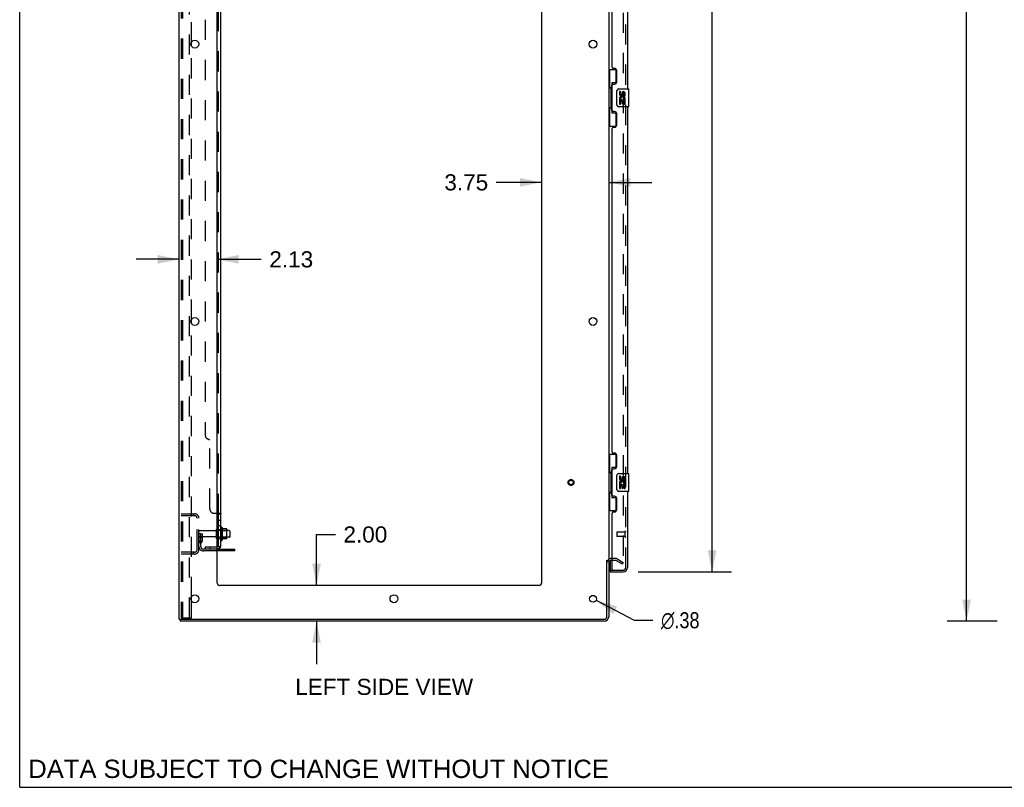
# Model space of a CAD drawing. Header units: inches. Extents: x 0 to 204, y 0 to 132.
# Tile 1 of 113: x 0 to 55, y 0 to 43. Entities that reach past the tile are written whole.
import ezdxf

# ---------------------------------------------------------------- set-up
doc = ezdxf.new("R2010")
doc.units = ezdxf.units.IN
doc.header["$LTSCALE"] = 11.243375
doc.header["$MEASUREMENT"] = 0
doc.linetypes.add('HIDDEN', pattern=[0.2, 0.1, -0.1])
doc.layers.get('0').update_dxf_attribs({"linetype": 'CONTINUOUS'})
for name, color, linetype in [('DEFAULT_2', 8, 'HIDDEN'), ('DIMENSIONS', 7, 'CONTINUOUS'), ('DOOR_ASSEMBLY', 7, 'CONTINUOUS'), ('SUBPANEL', 7, 'CONTINUOUS')]:
    doc.layers.add(name, color=color, linetype=linetype)
doc.styles.get("Standard").update_dxf_attribs({"font": 'arial.ttf'})
doc.styles.add('TEXTSTYLE_1', font='gdt', dxfattribs={"width": 0.8})
doc.dimstyles.new('DIMSTYLE_1', dxfattribs={"dimtxt": 0.901875, "dimasz": 1.2025, "dimexe": 0.09, "dimexo": 0.07, "dimgap": 0.0375, "dimtad": 0, "dimtih": 1, "dimtoh": 1, "dimzin": 4, "dimdsep": 46, "dimtxsty": 'Standard', "dimblk": '_FILLED', "dimblk1": '_FILLED', "dimblk2": '_FILLED', "dimcen": 0.09, "dimadec": 3, "dimazin": 1, "dimtfac": 1, "dimtdec": 3, "dimtofl": 0, "dimtmove": 0, "dimatfit": 3, "dimldrblk": '_FILLED', "dimfxl": 0, "dimtolj": 1, "dimtzin": 4, "dimarcsym": 0})
doc.dimstyles.new('DIMSTYLE_2', dxfattribs={"dimtxt": 0.901875, "dimasz": 1.2025, "dimexe": 0.09, "dimexo": 0.07, "dimgap": 0.09, "dimtad": 0, "dimtih": 1, "dimtoh": 1, "dimzin": 4, "dimdsep": 46, "dimtxsty": 'Standard', "dimblk": '_FILLED', "dimblk1": '_FILLED', "dimblk2": '_FILLED', "dimcen": 0.09, "dimadec": 3, "dimazin": 1, "dimtfac": 1, "dimtdec": 3, "dimtofl": 0, "dimtmove": 0, "dimatfit": 1, "dimldrblk": '_FILLED', "dimfxl": 0, "dimtolj": 1, "dimtzin": 4, "dimarcsym": 0})

# ---------------------------------------------------------------- blocks, each defined once
blk = doc.blocks.new('_FILLED')
at = {"color": 0, "linetype": 'ByBlock'}
blk.add_solid([(0, 0), (-1, 0.2), (-1, -0.2)], dxfattribs=at)
blk = doc.blocks.new('*D9')
at = {"layer": 'DIMENSIONS', "color": 2, "linetype": 'Continuous'}
for p, q in [((34.567, 86.54), (39.777, 86.54)), ((38.694, 86.54), (38.694, 50.898)), ((38.694, 12.04), (38.694, 47.741)), ((34.567, 12.04), (39.777, 12.04))]:
    blk.add_line(p, q, dxfattribs=at)
at = {"layer": 'DIMENSIONS', "color": 2, "linetype": 'Continuous', "xscale": 1.2025, "yscale": 1.2025, "zscale": 1.2025}
for p, rotation in [((38.694, 86.54), 90), ((38.694, 12.04), 270)]:
    blk.add_blockref('_FILLED', p, dxfattribs=dict(at, rotation=rotation))
at = {"layer": 'DIMENSIONS', "color": 2, "linetype": 'Continuous', "insert": (38.694, 50.447), "char_height": 0.9019, "width": 3.77513, "attachment_point": 2, "line_spacing_factor": 0.9}
blk.add_mtext('74.50\\PDOOR', dxfattribs=at)
blk = doc.blocks.new('*D10')
at = {"layer": 'DIMENSIONS', "color": 2, "linetype": 'Continuous'}
for p, q in [((16.588, 11.29), (16.588, 14.134)), ((16.588, 14.134), (17.64, 14.134)), ((16.588, 9.29), (16.588, 6.885))]:
    blk.add_line(p, q, dxfattribs=at)
at = {"layer": 'DIMENSIONS', "color": 2, "linetype": 'Continuous', "xscale": 1.2025, "yscale": 1.2025, "zscale": 1.2025}
for p, rotation in [((16.588, 11.29), 270), ((16.588, 9.29), 90)]:
    blk.add_blockref('_FILLED', p, dxfattribs=dict(at, rotation=rotation))
at = {"layer": 'DIMENSIONS', "color": 2, "linetype": 'Continuous', "insert": (18.091, 14.585), "char_height": 0.9019, "width": 2.45082, "attachment_point": 1, "line_spacing_factor": 0.9}
blk.add_mtext('2.00', dxfattribs=at)
blk = doc.blocks.new('*D11')
at = {"layer": 'DIMENSIONS', "color": 2, "linetype": 'Continuous'}
for p, q in [((8.913, 29.513), (6.508, 29.513)), ((11.038, 29.513), (13.498, 29.513))]:
    blk.add_line(p, q, dxfattribs=at)
at = {"layer": 'DIMENSIONS', "color": 2, "linetype": 'Continuous', "xscale": 1.2025, "yscale": 1.2025, "zscale": 1.2025}
blk.add_blockref('_FILLED', (8.913, 29.513), dxfattribs=at)
at = {"layer": 'DIMENSIONS', "color": 2, "linetype": 'Continuous', "xscale": 1.2025, "yscale": 1.2025, "zscale": 1.2025, "rotation": 180}
blk.add_blockref('_FILLED', (11.038, 29.513), dxfattribs=at)
at = {"layer": 'DIMENSIONS', "color": 2, "linetype": 'Continuous', "insert": (13.949, 29.964), "char_height": 0.9019, "width": 2.45082, "attachment_point": 1, "line_spacing_factor": 0.9}
blk.add_mtext('2.13', dxfattribs=at)
blk = doc.blocks.new('*D12')
at = {"layer": 'DIMENSIONS', "color": 2, "linetype": 'Continuous'}
for p, q in [((29.163, 33.816), (26.633, 33.816)), ((32.913, 33.816), (35.318, 33.816))]:
    blk.add_line(p, q, dxfattribs=at)
at = {"layer": 'DIMENSIONS', "color": 2, "linetype": 'Continuous', "xscale": 1.2025, "yscale": 1.2025, "zscale": 1.2025}
blk.add_blockref('_FILLED', (29.163, 33.816), dxfattribs=at)
at = {"layer": 'DIMENSIONS', "color": 2, "linetype": 'Continuous', "xscale": 1.2025, "yscale": 1.2025, "zscale": 1.2025, "rotation": 180}
blk.add_blockref('_FILLED', (32.913, 33.816), dxfattribs=at)
at = {"layer": 'DIMENSIONS', "color": 2, "linetype": 'Continuous', "insert": (26.182, 34.267), "char_height": 0.9019, "width": 2.45082, "attachment_point": 3, "line_spacing_factor": 0.9}
blk.add_mtext('3.75', dxfattribs=at)
blk = doc.blocks.new('*D16')
at = {"layer": 'DIMENSIONS', "color": 2, "linetype": 'Continuous'}
for p, q in [((54.622, 89.29), (51.831, 89.29)), ((52.913, 89.29), (52.913, 50.191)), ((52.913, 9.29), (52.913, 48.388)), ((54.622, 9.29), (51.831, 9.29))]:
    blk.add_line(p, q, dxfattribs=at)
at = {"layer": 'DIMENSIONS', "color": 2, "linetype": 'Continuous', "xscale": 1.2025, "yscale": 1.2025, "zscale": 1.2025}
for p, rotation in [((52.913, 89.29), 90), ((52.913, 9.29), 270)]:
    blk.add_blockref('_FILLED', p, dxfattribs=dict(at, rotation=rotation))
at = {"layer": 'DIMENSIONS', "color": 2, "linetype": 'Continuous', "insert": (52.913, 49.741), "char_height": 0.9019, "width": 3.15153, "attachment_point": 2, "line_spacing_factor": 0.9}
blk.add_mtext('80.00', dxfattribs=at)
blk = doc.blocks.new('*D26')
at = {"layer": 'DIMENSIONS', "color": 2, "linetype": 'Continuous'}
for p, q in [((32.205, 10.453), (34.337, 9.34)), ((34.337, 9.34), (35.389, 9.34))]:
    blk.add_line(p, q, dxfattribs=at)
at = {"layer": 'DIMENSIONS', "color": 2, "linetype": 'Continuous', "xscale": 1.2025, "yscale": 1.2025, "zscale": 1.2025, "rotation": 152.4363683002}
blk.add_blockref('_FILLED', (32.205, 10.453), dxfattribs=at)
at = {"layer": 'DIMENSIONS', "color": 2, "linetype": 'Continuous', "insert": (35.84, 9.791), "char_height": 0.90187, "width": 2.95261, "attachment_point": 1, "line_spacing_factor": 0.9, "style": 'TEXTSTYLE_1'}
blk.add_mtext('{\\fgdt;n}\\fArial;.38', dxfattribs=at)

msp = doc.modelspace()

# ---------------------------------------------------------------- linework, layer by layer
at = {"color": 7, "linetype": 'Continuous'}
for p, q in [((0, 0), (0, 132.275)), ((11.312, 14.52), (11.312, 13.809)), ((11.568, 14.442), (11.34, 14.442)), ((11.578, 13.909), (11.578, 14.42)), ((11.712, 14.352), (11.578, 14.352)), ((11.742, 14.322), (11.742, 14.007)), ((11.568, 13.887), (11.34, 13.887)), ((11.712, 13.977), (11.578, 13.977)), ((12.017, 13.217), (11.038, 13.217)), ((12.017, 13.217), (12.017, 13.321)), ((32.809, 12.686), (32.913, 12.686)), ((8.965, 9.394), (8.965, 9.29)), ((8.97, 9.394), (9.003, 9.394)), ((0, 0), (204.425, 0))]:
    msp.add_line(p, q, dxfattribs=at)
at = {"color": 3, "linetype": 'Continuous'}
for p, q in [((8.913, 9.394), (8.913, 89.186)), ((32.913, 85.842), (32.913, 12.738)), ((11.038, 11.415), (11.038, 85.79)), ((29.163, 85.79), (29.163, 11.415)), ((9.593, 41.442), (9.593, 41.637)), ((9.593, 25.942), (9.593, 26.137)), ((11.038, 13.321), (12.017, 13.321)), ((32.809, 9.536), (32.809, 12.697)), ((32.913, 12.686), (32.913, 9.536)), ((33.117, 12.686), (33.056, 12.686)), ((29.038, 11.29), (11.163, 11.29)), ((9.593, 10.442), (9.593, 10.637)), ((8.913, 9.394), (8.97, 9.394)), ((9.003, 9.394), (32.667, 9.394)), ((32.667, 9.29), (8.965, 9.29))]:
    msp.add_line(p, q, dxfattribs=at)
for centre, radius in [((9.788, 41.54), 0.219), ((32.038, 41.54), 0.219), ((9.788, 26.04), 0.219), ((32.038, 26.04), 0.219), ((9.788, 10.54), 0.219), ((20.913, 10.54), 0.219), ((32.038, 10.54), 0.188)]:
    msp.add_circle(centre, radius, dxfattribs=at)
at = {"color": 7, "linetype": 'Continuous'}
for centre, radius, start, end in [((11.062, 14.422), 0.055, 360, 115.9094), ((11.281, 14.499), 0.0384, 34.4497, 180), ((10.712, 14.165), 0.698, 23.9679, 30.6631), ((11.359, 14.452), 0.01, 203.9679, 270), ((11.568, 14.432), 0.01, 5.1938, 90), ((11.437, 14.42), 0.141, 0, 5.2081), ((11.712, 14.322), 0.03, 360, 90), ((11.062, 13.907), 0.055, 244.0906, 0), ((11.281, 13.83), 0.0384, 180, 325.5503), ((10.712, 14.165), 0.698, 329.3369, 336.0321), ((11.359, 13.877), 0.01, 90, 156.0321), ((11.568, 13.897), 0.01, 270, 354.8062), ((11.437, 13.909), 0.141, 354.7919, 360), ((11.712, 14.007), 0.03, 270, 0)]:
    msp.add_arc(centre, radius, start, end, dxfattribs=at)
at = {"color": 3, "linetype": 'Continuous'}
for centre, radius, start, end in [((33.056, 12.543), 0.142, 90, 180), ((11.163, 11.415), 0.125, 180, 270), ((29.038, 11.415), 0.125, 270, 360), ((32.667, 9.536), 0.246, 270, 360), ((32.667, 9.536), 0.142, 270, 360)]:
    msp.add_arc(centre, radius, start, end, dxfattribs=at)
at = {"layer": 'DEFAULT_2', "color": 8, "linetype": 'HIDDEN'}
for p, q in [((9.017, 89.072), (9.017, 9.507)), ((9.091, 89.072), (9.091, 9.507)), ((9.489, 9.477), (9.489, 89.102)), ((33.726, 86.024), (33.726, 12.555)), ((9.593, 41.637), (9.593, 56.942)), ((9.593, 26.137), (9.593, 41.442)), ((9.593, 10.637), (9.593, 25.942)), ((9.017, 15.29), (9.771, 15.29)), ((9.017, 15.186), (9.771, 15.186)), ((9.69, 15.29), (9.69, 15.186)), ((9.913, 13.286), (9.913, 15.043)), ((10.017, 13.286), (10.017, 15.043)), ((10.945, 14.33), (10.047, 14.33)), ((11.007, 13.907), (11.007, 14.422)), ((11.117, 13.907), (11.117, 14.422)), ((11.578, 14.352), (11.117, 14.352)), ((11.242, 14.499), (11.242, 13.83)), ((11.262, 14.348), (11.242, 14.368)), ((11.262, 14.348), (11.558, 14.348)), ((11.262, 14.348), (11.262, 13.981)), ((11.558, 14.348), (11.578, 14.368)), ((11.558, 14.348), (11.558, 13.981)), ((10.121, 14.165), (10.017, 14.165)), ((10.945, 14), (10.047, 14)), ((10.105, 13.818), (10.057, 13.75)), ((10.107, 13.824), (10.107, 14.165)), ((10.107, 13.99), (10.211, 13.99)), ((10.121, 14.165), (10.211, 14.165)), ((10.121, 13.463), (10.121, 14.165)), ((10.19, 13.757), (10.141, 13.69)), ((10.211, 13.824), (10.211, 14.165)), ((11.578, 13.977), (11.117, 13.977)), ((11.262, 13.981), (11.242, 13.961)), ((11.262, 13.981), (11.558, 13.981)), ((11.558, 13.981), (11.578, 13.961)), ((11.038, 13.321), (10.264, 13.321)), ((11.038, 13.217), (10.264, 13.217)), ((11.514, 13.217), (11.514, 13.321)), ((11.77, 13.217), (11.77, 13.321)), ((9.771, 13.144), (9.017, 13.144)), ((9.771, 13.04), (9.017, 13.04)), ((9.69, 13.144), (9.69, 13.04)), ((33.318, 12.79), (33.056, 12.79)), ((33.318, 12.686), (33.117, 12.686)), ((33.334, 12.681), (33.674, 12.485)), ((33.386, 12.771), (33.726, 12.575)), ((33.674, 12.485), (33.726, 12.575)), ((9.593, 9.477), (9.593, 10.442)), ((9.039, 9.477), (9.033, 9.478)), ((9.039, 9.477), (9.112, 9.477)), ((9.112, 9.477), (9.106, 9.478)), ((9.112, 9.477), (9.593, 9.477))]:
    msp.add_line(p, q, dxfattribs=at)
for points in [[(33.709, 12.535), (33.708, 12.535), (33.706, 12.535), (33.704, 12.536), (33.703, 12.536), (33.701, 12.537)], [(33.726, 12.555), (33.726, 12.553), (33.725, 12.551), (33.725, 12.548), (33.724, 12.546), (33.723, 12.544), (33.722, 12.543), (33.721, 12.541), (33.719, 12.539), (33.718, 12.538), (33.716, 12.537), (33.714, 12.536), (33.712, 12.536), (33.71, 12.535), (33.709, 12.535)], [(9.017, 9.507), (9.018, 9.499), (9.02, 9.492), (9.024, 9.486), (9.028, 9.481), (9.033, 9.478)], [(9.091, 9.507), (9.092, 9.499), (9.094, 9.492), (9.097, 9.486), (9.101, 9.481), (9.106, 9.478)]]:
    msp.add_lwpolyline(points, dxfattribs=at)
for radius in [0.164, 0.124]:
    msp.add_circle((30.809, 17.04), radius, dxfattribs=at)
for centre, radius, start, end in [((9.771, 15.043), 0.246, 0, 90), ((9.771, 15.043), 0.142, 0, 90), ((10.047, 14.3), 0.03, 90, 180), ((10.945, 14.392), 0.0625, 270, 360), ((11.062, 14.422), 0.055, 115.9094, 180), ((10.047, 14.03), 0.03, 180, 270), ((10.097, 13.824), 0.01, 324.2461, 360), ((10.097, 13.824), 0.114, 324.2461, 360), ((10.945, 13.937), 0.0625, 0, 90), ((11.062, 13.907), 0.055, 180, 244.0906), ((9.771, 13.286), 0.246, 270, 360), ((9.771, 13.286), 0.142, 270, 360), ((10.225, 13.629), 0.208, 144.2461, 180), ((10.264, 13.463), 0.246, 180, 270), ((10.225, 13.629), 0.104, 144.2461, 180), ((10.264, 13.463), 0.142, 180, 270), ((33.056, 12.543), 0.246, 90, 180), ((33.318, 12.653), 0.137, 60, 90), ((33.318, 12.653), 0.033, 60, 90)]:
    msp.add_arc(centre, radius, start, end, dxfattribs=at)
at = {"layer": 'DOOR_ASSEMBLY', "color": 8, "linetype": 'HIDDEN'}
for p, q in [((33.867, 12.286), (33.867, 86.293)), ((33.367, 14.258), (33.367, 14.03)), ((33.824, 14.268), (33.377, 14.268)), ((33.824, 14.02), (33.377, 14.02)), ((33.824, 14.286), (33.824, 14.002)), ((32.992, 12.144), (33.137, 12.144)), ((33.137, 12.144), (33.725, 12.144))]:
    msp.add_line(p, q, dxfattribs=at)
at = {"layer": 'DOOR_ASSEMBLY', "color": 3, "linetype": 'Continuous'}
for p, q in [((33.971, 59.54), (33.971, 39.04)), ((33.117, 40.247), (33.117, 58.332)), ((33.237, 40.187), (33.177, 40.187)), ((33.367, 39.437), (33.367, 40.057)), ((33.117, 37.832), (33.117, 39.247)), ((33.177, 39.307), (33.237, 39.307)), ((33.971, 38.04), (33.971, 17.54)), ((33.237, 37.772), (33.177, 37.772)), ((33.367, 37.022), (33.367, 37.642)), ((33.177, 36.892), (33.237, 36.892)), ((33.117, 18.747), (33.117, 36.832)), ((33.237, 18.687), (33.177, 18.687)), ((33.367, 17.937), (33.367, 18.557)), ((33.117, 16.332), (33.117, 17.747)), ((33.177, 17.807), (33.237, 17.807)), ((33.971, 16.54), (33.971, 12.286)), ((33.237, 16.272), (33.177, 16.272)), ((33.367, 15.522), (33.367, 16.142)), ((33.117, 12.164), (33.117, 15.332)), ((33.177, 15.392), (33.237, 15.392)), ((32.992, 12.04), (33.725, 12.04))]:
    msp.add_line(p, q, dxfattribs=at)
at = {"layer": 'DOOR_ASSEMBLY', "color": 7, "linetype": 'Continuous'}
for p, q in [((32.913, 40.115), (33.354, 40.115)), ((32.952, 40.115), (32.952, 39.09)), ((33.317, 40.115), (33.317, 39.335)), ((32.931, 39.09), (33.053, 39.09)), ((32.931, 39.09), (32.931, 37.99)), ((33.053, 39.12), (33.053, 39.14)), ((33.053, 37.99), (33.053, 39.09)), ((33.317, 39.38), (33.09, 39.38)), ((33.09, 39.38), (33.09, 37.7)), ((33.376, 38.14), (33.376, 38.94)), ((33.476, 39.04), (34.016, 39.04)), ((33.577, 38.885), (33.514, 38.885)), ((33.514, 38.885), (33.514, 38.749)), ((33.577, 38.749), (33.577, 38.885)), ((33.642, 38.812), (33.642, 38.743)), ((33.703, 38.749), (33.703, 38.791)), ((33.765, 38.791), (33.765, 38.655)), ((33.765, 38.655), (33.828, 38.655)), ((33.828, 38.655), (33.828, 38.791)), ((34.031, 38.055), (34.031, 39.025)), ((32.931, 37.99), (33.053, 37.99)), ((32.952, 37.99), (32.952, 36.965)), ((34.016, 38.04), (33.476, 38.04)), ((33.532, 38.424), (33.514, 38.424)), ((33.514, 38.424), (33.514, 38.194)), ((33.514, 38.194), (33.577, 38.194)), ((33.567, 38.424), (33.594, 38.443)), ((33.567, 38.424), (33.828, 38.424)), ((33.577, 38.361), (33.642, 38.361)), ((33.577, 38.194), (33.577, 38.361)), ((33.642, 38.361), (33.642, 38.225)), ((33.642, 38.225), (33.703, 38.225)), ((33.703, 38.361), (33.765, 38.361)), ((33.703, 38.225), (33.703, 38.361)), ((33.758, 38.46), (33.815, 38.435)), ((33.765, 38.361), (33.765, 38.194)), ((33.765, 38.194), (33.828, 38.194)), ((33.828, 38.194), (33.828, 38.424)), ((33.053, 37.939), (33.053, 37.959)), ((33.09, 37.7), (33.317, 37.7)), ((33.317, 37.745), (33.317, 36.965)), ((32.913, 36.965), (33.354, 36.965)), ((32.913, 18.615), (33.354, 18.615)), ((32.952, 18.615), (32.952, 17.59)), ((33.317, 18.615), (33.317, 17.835)), ((33.053, 17.62), (33.053, 17.64)), ((33.317, 17.88), (33.09, 17.88)), ((33.09, 17.88), (33.09, 16.2)), ((32.931, 17.59), (33.053, 17.59)), ((32.931, 17.59), (32.931, 16.49)), ((33.053, 16.49), (33.053, 17.59)), ((33.376, 16.64), (33.376, 17.44)), ((33.476, 17.54), (34.016, 17.54)), ((33.577, 17.385), (33.514, 17.385)), ((33.514, 17.385), (33.514, 17.249)), ((33.577, 17.249), (33.577, 17.385)), ((33.642, 17.312), (33.642, 17.243)), ((33.703, 17.249), (33.703, 17.291)), ((33.765, 17.291), (33.765, 17.155)), ((33.765, 17.155), (33.828, 17.155)), ((33.828, 17.155), (33.828, 17.291)), ((34.031, 16.555), (34.031, 17.525)), ((34.016, 16.54), (33.476, 16.54)), ((33.532, 16.924), (33.514, 16.924)), ((33.514, 16.924), (33.514, 16.694)), ((33.514, 16.694), (33.577, 16.694)), ((33.567, 16.924), (33.594, 16.943)), ((33.567, 16.924), (33.828, 16.924)), ((33.577, 16.861), (33.642, 16.861)), ((33.577, 16.694), (33.577, 16.861)), ((33.642, 16.861), (33.642, 16.725)), ((33.642, 16.725), (33.703, 16.725)), ((33.703, 16.861), (33.765, 16.861)), ((33.703, 16.725), (33.703, 16.861)), ((33.758, 16.96), (33.815, 16.935)), ((33.765, 16.861), (33.765, 16.694)), ((33.765, 16.694), (33.828, 16.694)), ((33.828, 16.694), (33.828, 16.924)), ((32.931, 16.49), (33.053, 16.49)), ((32.952, 16.49), (32.952, 15.465)), ((33.053, 16.439), (33.053, 16.459)), ((33.09, 16.2), (33.317, 16.2)), ((33.317, 16.245), (33.317, 15.465)), ((32.913, 15.465), (33.354, 15.465)), ((32.992, 12.671), (32.992, 12.164)), ((32.992, 12.144), (32.992, 12.04))]:
    msp.add_line(p, q, dxfattribs=at)
for points in [[(33.09, 39.356), (33.09, 39.352), (33.091, 39.349), (33.092, 39.345), (33.093, 39.34), (33.095, 39.336), (33.097, 39.331), (33.099, 39.325), (33.102, 39.319), (33.106, 39.313), (33.11, 39.306), (33.114, 39.298), (33.119, 39.291), (33.124, 39.282), (33.126, 39.279)], [(33.376, 38.94), (33.377, 38.946), (33.377, 38.952), (33.378, 38.958), (33.379, 38.964), (33.381, 38.97), (33.383, 38.976)], [(33.383, 38.103), (33.381, 38.109), (33.379, 38.115), (33.378, 38.121), (33.377, 38.127), (33.377, 38.133), (33.376, 38.14)], [(33.126, 37.801), (33.124, 37.797), (33.119, 37.789), (33.114, 37.781), (33.11, 37.773), (33.106, 37.767), (33.102, 37.76), (33.099, 37.754), (33.097, 37.749), (33.095, 37.743), (33.093, 37.739), (33.092, 37.734), (33.091, 37.73), (33.09, 37.727), (33.09, 37.723)], [(33.09, 17.856), (33.09, 17.852), (33.091, 17.849), (33.092, 17.845), (33.093, 17.84), (33.095, 17.836), (33.097, 17.831), (33.099, 17.825), (33.102, 17.819), (33.106, 17.813), (33.11, 17.806), (33.114, 17.798), (33.119, 17.791), (33.124, 17.782), (33.126, 17.779)], [(33.376, 17.44), (33.377, 17.446), (33.377, 17.452), (33.378, 17.458), (33.379, 17.464), (33.381, 17.47), (33.383, 17.476)], [(33.383, 16.603), (33.381, 16.609), (33.379, 16.615), (33.378, 16.621), (33.377, 16.627), (33.377, 16.633), (33.376, 16.64)], [(33.126, 16.301), (33.124, 16.297), (33.119, 16.289), (33.114, 16.281), (33.11, 16.273), (33.106, 16.267), (33.102, 16.26), (33.099, 16.254), (33.097, 16.249), (33.095, 16.243), (33.093, 16.239), (33.092, 16.234), (33.091, 16.23), (33.09, 16.227), (33.09, 16.223)]]:
    msp.add_lwpolyline(points, dxfattribs=at)
at = {"layer": 'DOOR_ASSEMBLY', "color": 3, "linetype": 'Continuous'}
for centre, radius, start, end in [((33.177, 40.247), 0.06, 180, 270), ((33.237, 40.057), 0.13, 0, 90), ((33.177, 39.247), 0.06, 90, 180), ((33.237, 39.437), 0.13, 270, 360), ((33.177, 37.832), 0.06, 180, 270), ((33.237, 37.642), 0.13, 0, 90), ((33.177, 36.832), 0.06, 90, 180), ((33.237, 37.022), 0.13, 270, 360), ((33.177, 18.747), 0.06, 180, 270), ((33.237, 18.557), 0.13, 0, 90), ((33.177, 17.747), 0.06, 90, 180), ((33.237, 17.937), 0.13, 270, 360), ((33.177, 16.332), 0.06, 180, 270), ((33.237, 16.142), 0.13, 0, 90), ((33.237, 15.522), 0.13, 270, 360), ((33.177, 15.332), 0.06, 90, 180), ((33.137, 12.164), 0.02, 180, 270), ((33.725, 12.286), 0.246, 270, 360)]:
    msp.add_arc(centre, radius, start, end, dxfattribs=at)
at = {"layer": 'DOOR_ASSEMBLY', "color": 7, "linetype": 'Continuous'}
for centre, radius, start, end in [((33.476, 38.94), 0.1, 90, 158.7946), ((33.608, 38.749), 0.0943, 180, 360), ((33.668, 38.497), 0.154, 161.4199, 206.1963), ((33.671, 38.498), 0.157, 336.5966, 161.8791), ((33.608, 38.749), 0.0314, 180, 261.2295), ((33.671, 38.498), 0.0943, 336.5966, 215.1122), ((33.608, 38.754), 0.0362, 263.4285, 341.7628), ((33.734, 38.791), 0.0943, 68.6999, 167.4338), ((33.734, 38.791), 0.0314, 0, 180.0485), ((33.734, 38.791), 0.0943, 0, 68.6704), ((34.016, 39.025), 0.015, 0, 90), ((33.476, 38.14), 0.1, 201.205, 270), ((33.671, 38.498), 0.157, 205.737, 207.8532), ((34.016, 38.055), 0.015, 270, 360), ((33.476, 17.44), 0.1, 90, 158.7946), ((33.608, 17.249), 0.0943, 180, 360), ((33.671, 16.998), 0.157, 336.5966, 161.8791), ((33.608, 17.249), 0.0314, 180, 261.2295), ((33.671, 16.998), 0.0943, 336.5966, 215.1122), ((33.608, 17.254), 0.0362, 263.4285, 341.7628), ((33.734, 17.291), 0.0943, 68.6999, 167.4338), ((33.734, 17.291), 0.0314, 0, 180.0485), ((33.734, 17.291), 0.0943, 0, 68.6704), ((34.016, 17.525), 0.015, 0, 90), ((33.476, 16.64), 0.1, 201.205, 270), ((33.668, 16.997), 0.154, 161.4199, 206.1963), ((33.671, 16.998), 0.157, 205.737, 207.8532), ((34.016, 16.555), 0.015, 270, 360), ((33.012, 12.164), 0.02, 180, 270), ((33.807, 12.43), 0.26, 267.4134, 270)]:
    msp.add_arc(centre, radius, start, end, dxfattribs=at)
at = {"layer": 'DOOR_ASSEMBLY', "color": 8, "linetype": 'HIDDEN'}
for centre, radius, start, end in [((33.846, 14.286), 0.0215, 0, 180), ((33.377, 14.258), 0.01, 90, 180), ((33.377, 14.03), 0.01, 180, 270), ((33.846, 14.002), 0.0215, 180, 360), ((33.725, 12.286), 0.142, 270, 360)]:
    msp.add_arc(centre, radius, start, end, dxfattribs=at)
at = {"layer": 'DOOR_ASSEMBLY', "color": 7, "linetype": 'Continuous'}
for centre, start_param, end_param in [((33.157, 39.13), 0.699287, 1.51401), ((33.157, 39.13), -4.655602, -3.84088), ((33.157, 37.949), 0.699287, 1.51401), ((33.157, 37.949), -4.655602, -3.84088), ((33.157, 17.63), 0.699287, 1.51401), ((33.157, 17.63), -4.655602, -3.84088), ((33.157, 16.449), 0.699287, 1.51401), ((33.157, 16.449), -4.655602, -3.84088)]:
    msp.add_ellipse(centre, major_axis=(0, 0.18), ratio=0.579493, start_param=start_param, end_param=end_param, dxfattribs=at)
at = {"layer": 'SUBPANEL', "color": 3, "linetype": 'Continuous'}
for p, q in [((11.242, 13.446), (11.242, 85.133)), ((11.038, 15.321), (11.188, 15.321))]:
    msp.add_line(p, q, dxfattribs=at)
at = {"layer": 'SUBPANEL', "color": 8, "linetype": 'HIDDEN'}
for p, q in [((11.117, 15.285), (11.117, 83.294)), ((10.367, 78.883), (10.367, 19.696)), ((10.617, 15.571), (10.617, 19.446)), ((10.867, 15.321), (11.038, 15.321)), ((11.111, 15.296), (11.112, 15.294)), ((11.116, 15.29), (11.117, 15.288)), ((11.117, 14.924), (11.242, 14.924)), ((11.242, 15.287), (11.242, 15.285)), ((11.117, 14.643), (11.242, 14.643)), ((11.117, 14.415), (11.242, 14.415)), ((11.117, 13.915), (11.242, 13.915)), ((10.367, 13.446), (11.005, 13.446)), ((10.367, 13.446), (10.367, 13.321)), ((11.005, 13.321), (10.367, 13.321)), ((10.617, 13.446), (10.617, 13.321)), ((11.142, 13.446), (11.092, 13.487))]:
    msp.add_line(p, q, dxfattribs=at)
at = {"layer": 'SUBPANEL', "color": 7, "linetype": 'Continuous'}
for p, q in [((11.117, 15.285), (11.242, 15.285)), ((11.117, 13.446), (11.117, 15.285)), ((11.117, 13.446), (11.242, 13.446)), ((11.188, 13.407), (11.142, 13.446))]:
    msp.add_line(p, q, dxfattribs=at)
at = {"layer": 'SUBPANEL', "color": 8, "linetype": 'HIDDEN'}
for points in [[(11.092, 15.321), (11.091, 15.319), (11.091, 15.317), (11.091, 15.316)], [(11.091, 15.316), (11.092, 15.314), (11.092, 15.313), (11.093, 15.311), (11.094, 15.309), (11.095, 15.308), (11.096, 15.306), (11.098, 15.305), (11.099, 15.304), (11.101, 15.302)], [(11.114, 15.293), (11.115, 15.291), (11.116, 15.29)], [(11.117, 15.288), (11.117, 15.287), (11.117, 15.285)], [(11.188, 15.321), (11.19, 15.319), (11.193, 15.318), (11.196, 15.316), (11.199, 15.315)], [(11.232, 15.299), (11.235, 15.297), (11.237, 15.295), (11.239, 15.294)], [(11.24, 15.292), (11.241, 15.29), (11.242, 15.288)], [(11.177, 13.446), (11.177, 13.446), (11.177, 13.446), (11.177, 13.446), (11.177, 13.446), (11.177, 13.446), (11.176, 13.446), (11.176, 13.446), (11.175, 13.446), (11.175, 13.446), (11.174, 13.446), (11.173, 13.446), (11.173, 13.446), (11.172, 13.446), (11.171, 13.447), (11.171, 13.447), (11.17, 13.447), (11.169, 13.447), (11.169, 13.447), (11.168, 13.447), (11.167, 13.447), (11.167, 13.448), (11.166, 13.448), (11.165, 13.448), (11.164, 13.448), (11.164, 13.448), (11.163, 13.449), (11.162, 13.449), (11.161, 13.449), (11.16, 13.449), (11.16, 13.449), (11.159, 13.45), (11.158, 13.45), (11.157, 13.45), (11.156, 13.45), (11.155, 13.451), (11.155, 13.451), (11.154, 13.451), (11.153, 13.451), (11.152, 13.452), (11.151, 13.452), (11.15, 13.452), (11.149, 13.452), (11.148, 13.453), (11.147, 13.453), (11.146, 13.453), (11.146, 13.454), (11.145, 13.454), (11.144, 13.454), (11.143, 13.455), (11.142, 13.455), (11.141, 13.456), (11.14, 13.456), (11.139, 13.456), (11.138, 13.457), (11.137, 13.457), (11.136, 13.458), (11.135, 13.458), (11.134, 13.458), (11.133, 13.459), (11.132, 13.459), (11.131, 13.46), (11.13, 13.46), (11.129, 13.46), (11.128, 13.461), (11.127, 13.461), (11.127, 13.462), (11.126, 13.462), (11.125, 13.462), (11.124, 13.463), (11.123, 13.463), (11.123, 13.464), (11.122, 13.464), (11.121, 13.464), (11.12, 13.465), (11.12, 13.465), (11.119, 13.465), (11.118, 13.466), (11.118, 13.466), (11.117, 13.467), (11.116, 13.467), (11.116, 13.467), (11.115, 13.468), (11.115, 13.468), (11.114, 13.468), (11.114, 13.468), (11.114, 13.469), (11.113, 13.469), (11.113, 13.469)], [(11.113, 13.469), (11.113, 13.469), (11.113, 13.469), (11.113, 13.469), (11.114, 13.469), (11.114, 13.468), (11.114, 13.468), (11.115, 13.468), (11.115, 13.468), (11.115, 13.467), (11.116, 13.467), (11.116, 13.466), (11.117, 13.466)], [(11.116, 13.451), (11.117, 13.449), (11.117, 13.448), (11.117, 13.446)], [(11.174, 13.446), (11.175, 13.446), (11.175, 13.446), (11.176, 13.446), (11.176, 13.446), (11.177, 13.446), (11.177, 13.446), (11.177, 13.446)]]:
    msp.add_lwpolyline(points, dxfattribs=at)
at = {"layer": 'SUBPANEL', "color": 7, "linetype": 'Continuous'}
for points in [[(11.092, 15.321), (11.091, 15.319), (11.091, 15.317), (11.091, 15.316), (11.092, 15.314), (11.092, 15.313), (11.093, 15.311), (11.094, 15.309), (11.095, 15.308), (11.096, 15.306), (11.098, 15.305), (11.099, 15.304), (11.101, 15.302), (11.103, 15.301), (11.107, 15.298)], [(11.107, 15.298), (11.109, 15.297), (11.111, 15.296), (11.112, 15.294), (11.114, 15.293), (11.115, 15.291), (11.116, 15.29), (11.117, 15.288), (11.117, 15.287), (11.117, 15.285)], [(11.092, 13.487), (11.091, 13.486), (11.091, 13.485), (11.091, 13.484), (11.092, 13.483), (11.092, 13.482), (11.093, 13.481), (11.094, 13.48), (11.095, 13.478), (11.096, 13.477), (11.098, 13.475), (11.099, 13.473), (11.103, 13.469)], [(11.103, 13.469), (11.105, 13.467), (11.107, 13.465), (11.109, 13.463), (11.111, 13.461)], [(11.111, 13.461), (11.112, 13.458), (11.114, 13.456), (11.115, 13.454), (11.116, 13.451)]]:
    msp.add_lwpolyline(points, dxfattribs=at)
at = {"layer": 'SUBPANEL', "color": 3, "linetype": 'Continuous'}
for points in [[(11.188, 15.321), (11.19, 15.319), (11.193, 15.318), (11.196, 15.316), (11.199, 15.315), (11.202, 15.313), (11.205, 15.311), (11.209, 15.31)], [(11.209, 15.31), (11.216, 15.307), (11.22, 15.305), (11.223, 15.304), (11.226, 15.302), (11.229, 15.301), (11.232, 15.299), (11.235, 15.297), (11.237, 15.295), (11.239, 15.294), (11.24, 15.292), (11.241, 15.29), (11.242, 15.288), (11.242, 15.287), (11.242, 15.285)], [(11.188, 13.407), (11.19, 13.409), (11.193, 13.412), (11.196, 13.414), (11.199, 13.416), (11.202, 13.417), (11.205, 13.419), (11.209, 13.421), (11.213, 13.423), (11.22, 13.426)], [(11.22, 13.426), (11.223, 13.427), (11.226, 13.429), (11.229, 13.43), (11.232, 13.432), (11.235, 13.434), (11.237, 13.435), (11.239, 13.437), (11.24, 13.439), (11.241, 13.441), (11.242, 13.443), (11.242, 13.444), (11.242, 13.446)]]:
    msp.add_lwpolyline(points, dxfattribs=at)
at = {"layer": 'SUBPANEL', "color": 8, "linetype": 'HIDDEN'}
for centre, radius, start, end in [((10.617, 19.696), 0.25, 180, 270), ((10.867, 15.571), 0.25, 180, 270), ((11.005, 13.558), 0.112, 270, 287.1415), ((11.005, 13.558), 0.237, 270, 278.0054), ((11.005, 13.558), 0.237, 320.5658, 360)]:
    msp.add_arc(centre, radius, start, end, dxfattribs=at)
at = {"layer": 'SUBPANEL', "color": 7, "linetype": 'Continuous'}
msp.add_arc((11.005, 13.558), 0.112, 287.1415, 360, dxfattribs=at)
at = {"layer": 'SUBPANEL', "color": 3, "linetype": 'Continuous'}
msp.add_arc((11.005, 13.558), 0.237, 278.0054, 320.5658, dxfattribs=at)

# ---------------------------------------------------------------- texts
at = {"layer": 'DIMENSIONS', "color": 2, "linetype": 'Continuous', "attachment_point": 2, "line_spacing_factor": 0.9}
for s, insert, char_height, width in [('LEFT SIDE VIEW', (20.367, 6.066), 0.90187, 9.91727), ('DATA SUBJECT TO CHANGE WITHOUT NOTICE', (16.703, 1.544), 1.02212, 32.38122)]:
    msp.add_mtext(s, dxfattribs=dict(at, insert=insert, char_height=char_height, width=width))

# ---------------------------------------------------------------- dimensions: what is measured, and where the dimension line sits
at = {"layer": 'DIMENSIONS', "color": 2, "linetype": 'Continuous'}
for base, p1, p2, angle, picture, middle in [((52.913, 9.29), (54.692, 89.29), (54.692, 9.29), 270, '*D16', (52.908, 49.285)), ((16.588, 11.29), (9.025, 9.29), (11.163, 11.29), 90, '*D10', (19.305, 14.129))]:
    dim = msp.add_linear_dim(base=base, p1=p1, p2=p2, angle=angle, dimstyle='DIMSTYLE_1', dxfattribs=at)
    dim.commit()
    dim.dimension.update_dxf_attribs({"geometry": picture, "text_midpoint": middle, "dimtype": 160})
dim = msp.add_linear_dim(base=(38.694, 12.04), p1=(34.497, 86.54), p2=(34.497, 12.04), angle=270, text='<>\\PDOOR', dimstyle='DIMSTYLE_1', dxfattribs=at)
dim.commit()
dim.dimension.update_dxf_attribs({"geometry": '*D9', "text_midpoint": (38.694, 49.32), "dimtype": 160})
for base, p1, p2, picture, middle in [((32.913, 33.816), (29.163, 11.415), (32.913, 12.738), '*D12', (24.959, 33.811)), ((11.038332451, 29.51256995), (8.913332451, 9.393587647), (11.038332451, 11.414587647), '*D11', (15.163205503, 29.507541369))]:
    dim = msp.add_linear_dim(base=base, p1=p1, p2=p2, dimstyle='DIMSTYLE_1', dxfattribs=at)
    dim.commit()
    dim.dimension.update_dxf_attribs({"geometry": picture, "text_midpoint": middle, "dimtype": 160})
dim = msp.add_diameter_dim_2p(p1=(32.205, 10.453), p2=(31.872, 10.626), text='%%c<>', dimstyle='DIMSTYLE_2', override={"dimpost": '<>'}, dxfattribs=at)
dim.commit()
dim.dimension.update_dxf_attribs({"geometry": '*D26', "text_midpoint": (37.316, 9.34), "dimtype": 163})

doc.saveas('drawing.dxf')
